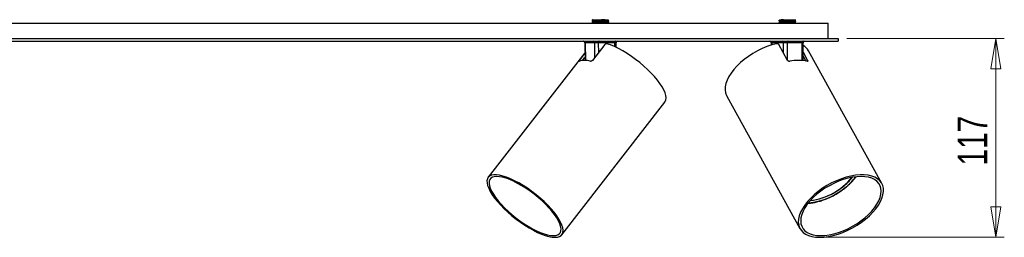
# Model space of a CAD drawing. Header units: millimetres. Extents: x 450 to 956, y 380 to 563.
# Tile 4 of 6: x 703 to 819, y 380 to 406. Entities that reach past the tile are written whole.
import ezdxf

# ---------------------------------------------------------------- set-up
doc = ezdxf.new("R2010")
doc.units = ezdxf.units.MM
doc.header["$PDSIZE"] = -1
doc.styles.add('SLDTEXTSTYLE0', font='TXT', dxfattribs={"width": 0.75})
doc.dimstyles.new('SLDDIMSTYLE0', dxfattribs={"dimtxt": 3.5, "dimasz": 3.556, "dimexe": 0, "dimexo": 0.0625, "dimgap": 0.875, "dimtad": 1, "dimdec": 0, "dimlfac": 5, "dimrnd": 1e-09, "dimzin": 12, "dimdsep": 46, "dimtxsty": 'SLDTEXTSTYLE0', "dimblk1": 'CLOSED', "dimblk2": 'CLOSED', "dimsah": 1, "dimcen": 0.09, "dimadec": 0, "dimazin": 3, "dimtfac": 1, "dimtofl": 0, "dimtmove": 0, "dimatfit": 3, "dimldrblk": 'CLOSED', "dimfxl": 0, "dimfrac": 2, "dimtolj": 1, "dimtzin": 12, "dimarcsym": 0})

# ---------------------------------------------------------------- blocks, each defined once
blk = doc.blocks.new('_Closed')
at = {"color": 0, "linetype": 'ByBlock', "lineweight": -2}
for p, q in [((-1, 0.166667), (0, 0)), ((-1, 0.166667), (-1, -0.166667)), ((0, 0), (-1, -0.166667)), ((0, 0), (-1, 0))]:
    blk.add_line(p, q, dxfattribs=at)
blk = doc.blocks.new('_D')
at = {"color": 7, "linetype": 'Continuous', "lineweight": 0}
for p, q in [((800.63, 403.8), (819.2, 403.8)), ((818.2, 380.42), (818.2, 403.8)), ((798.04, 380.42), (819.2, 380.42))]:
    blk.add_line(p, q, dxfattribs=at)
at = {"color": 7, "linetype": 'Continuous', "lineweight": 18, "xscale": 3.556, "yscale": 3.556}
for p, rotation in [((818.2, 403.8), 90.0000000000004), ((818.2, 380.42), 270.0000000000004)]:
    blk.add_blockref('_Closed', p, dxfattribs=dict(at, rotation=rotation))
at = {"color": 7, "linetype": 'Continuous', "lineweight": 18, "insert": (813.69, 388.85), "char_height": 3.5, "attachment_point": 1, "rotation": 90, "style": 'SLDTEXTSTYLE0'}
blk.add_mtext('117', dxfattribs=at)

msp = doc.modelspace()

# ---------------------------------------------------------------- linework, layer by layer
at = {"color": 7, "linetype": 'Continuous', "lineweight": 25}
for p, q in [((771.37, 406), (772.13, 406)), ((772.52, 405.97), (772.57, 405.99)), ((772.52, 405.92), (772.52, 405.97)), ((792.73, 406.01), (792.73, 405.96)), ((564.83, 405.6), (798.43, 405.6)), ((770.63, 405.95), (770.63, 405.93)), ((770.63, 405.75), (770.63, 405.73)), ((770.74, 405.62), (770.7, 405.6)), ((770.73, 405.87), (770.73, 405.82)), ((770.73, 405.67), (770.73, 405.62)), ((772.52, 405.72), (772.52, 405.77)), ((772.57, 405.6), (772.63, 405.63)), ((772.63, 405.83), (772.63, 405.85)), ((772.63, 405.63), (772.63, 405.65)), ((792.63, 405.9), (792.63, 405.88)), ((792.63, 405.7), (792.63, 405.68)), ((792.73, 405.81), (792.73, 405.76)), ((792.73, 405.61), (792.73, 405.6)), ((794.52, 405.86), (794.52, 405.91)), ((794.52, 405.66), (794.52, 405.71)), ((794.62, 405.6), (794.61, 405.6)), ((794.63, 405.78), (794.63, 405.8)), ((794.63, 405.6), (794.63, 405.6)), ((798.43, 403.8), (798.43, 405.6)), ((563.63, 403.8), (799.63, 403.8)), ((799.63, 403.8), (799.63, 403.5)), ((563.63, 403.5), (799.63, 403.5)), ((769.78, 403.3), (769.81, 401.22)), ((770.96, 403.3), (769.82, 403.3)), ((772.12, 403.09), (770.67, 401.23)), ((773.32, 403.3), (771.37, 403.3)), ((773.47, 402.76), (773.47, 403.3)), ((791.74, 403.3), (791.74, 403.03)), ((793.19, 403.3), (791.8, 403.3)), ((793.66, 401.23), (792.63, 403.09)), ((795.4, 403.3), (793.61, 403.3)), ((795.49, 401.2), (795.51, 403.3)), ((769.8, 402.12), (758.4, 387.47)), ((769.16, 401.23), (769.8, 402.04)), ((769.51, 401.21), (769.8, 401.58)), ((795.49, 401.72), (795.81, 401.15)), ((795.5, 402.18), (796.03, 401.23)), ((804.76, 386.75), (796.13, 402.36)), ((786.5, 397.03), (795.13, 381.43)), ((767.08, 380.71), (779.22, 396.32))]:
    msp.add_line(p, q, dxfattribs=at)
at = {"color": 8, "linetype": 'Continuous', "lineweight": 25}
for p, q in [((769.82, 403.3), (769.85, 401.21)), ((770.97, 401.6), (770.96, 403.3)), ((771.37, 403.3), (771.38, 402.13)), ((773.32, 402.83), (773.32, 403.3)), ((791.8, 403.3), (791.81, 403.05)), ((793.19, 402.07), (793.19, 403.3)), ((793.61, 403.3), (793.62, 401.3)), ((795.37, 401.21), (795.4, 403.3)), ((769.16, 401.23), (769.23, 401.16)), ((795.95, 401.12), (796.03, 401.23))]:
    msp.add_line(p, q, dxfattribs=at)
at = {"color": 7, "linetype": 'Continuous', "lineweight": 25, "flags": 128}
for points in [[(771.47, 403.5), (771.45, 403.49), (771.43, 403.48), (771.42, 403.46), (771.4, 403.44), (771.39, 403.41), (771.38, 403.37), (771.37, 403.34), (771.37, 403.3)], [(779.22, 396.32), (779.26, 396.38), (779.34, 396.59), (779.36, 396.83), (779.33, 397.11), (779.24, 397.42), (779.09, 397.76), (778.89, 398.13), (778.63, 398.51), (778.33, 398.91), (777.99, 399.32), (777.6, 399.74), (777.18, 400.16), (776.73, 400.56), (776.26, 400.96), (775.77, 401.34), (775.27, 401.7), (774.76, 402.04), (774.26, 402.35), (773.76, 402.62), (773.27, 402.85), (772.81, 403.04), (772.37, 403.19)], [(773.42, 403.5), (773.4, 403.49), (773.39, 403.48), (773.37, 403.46), (773.35, 403.44), (773.34, 403.41), (773.33, 403.37), (773.33, 403.34), (773.32, 403.3)], [(792.36, 403.19), (791.8, 403.04), (791.24, 402.85), (790.67, 402.62), (790.11, 402.35), (789.57, 402.04), (789.05, 401.7), (788.56, 401.34), (788.11, 400.96), (787.69, 400.56), (787.33, 400.16), (787.01, 399.74), (786.75, 399.32), (786.54, 398.91), (786.4, 398.51), (786.32, 398.13), (786.31, 397.76), (786.35, 397.42), (786.46, 397.11), (786.5, 397.03)], [(793.74, 403.5), (793.71, 403.49), (793.69, 403.48), (793.67, 403.46), (793.65, 403.44), (793.63, 403.41), (793.62, 403.37), (793.62, 403.34), (793.61, 403.3)], [(795.52, 403.5), (795.5, 403.49), (795.47, 403.48), (795.45, 403.46), (795.43, 403.44), (795.42, 403.41), (795.41, 403.37), (795.4, 403.34), (795.4, 403.3)], [(766.27, 380.41), (766.56, 380.43), (766.8, 380.5), (766.99, 380.62), (767.13, 380.79), (767.21, 380.99), (767.23, 381.24), (767.19, 381.52), (767.09, 381.84), (766.93, 382.19), (766.73, 382.56), (766.47, 382.95), (766.16, 383.36), (765.8, 383.77), (765.41, 384.19), (764.98, 384.61), (764.52, 385.02), (764.04, 385.42), (763.54, 385.81), (763.03, 386.17), (762.52, 386.5), (762.01, 386.8), (761.51, 387.07), (761.03, 387.29), (760.57, 387.48), (760.13, 387.62), (759.73, 387.72), (759.37, 387.76), (759.06, 387.76), (758.79, 387.72), (758.57, 387.62), (758.41, 387.48), (758.3, 387.29), (758.25, 387.07), (758.26, 386.8), (758.33, 386.5), (758.46, 386.17), (758.64, 385.81), (758.87, 385.42), (759.16, 385.02), (759.49, 384.61), (759.87, 384.19), (760.28, 383.77), (760.72, 383.36), (761.19, 382.95), (761.68, 382.56), (762.19, 382.19), (762.7, 381.84), (763.21, 381.52), (763.72, 381.24), (764.21, 380.99), (764.68, 380.79), (765.13, 380.62), (765.55, 380.5), (765.93, 380.43), (766.27, 380.41)], [(766.08, 380.61), (766.36, 380.63), (766.59, 380.7), (766.77, 380.82), (766.9, 380.98), (766.97, 381.18), (766.98, 381.42), (766.93, 381.7), (766.83, 382.01), (766.68, 382.35), (766.47, 382.71), (766.21, 383.09), (765.9, 383.48), (765.55, 383.89), (765.16, 384.29), (764.74, 384.69), (764.29, 385.09), (763.82, 385.47), (763.34, 385.83), (762.85, 386.17), (762.35, 386.48), (761.87, 386.75), (761.39, 387), (760.93, 387.2), (760.5, 387.36), (760.09, 387.47), (759.73, 387.54), (759.4, 387.57), (759.12, 387.54), (758.89, 387.47), (758.71, 387.36), (758.58, 387.2), (758.51, 387), (758.5, 386.75), (758.54, 386.48), (758.64, 386.17), (758.8, 385.83), (759.01, 385.47), (759.27, 385.09), (759.58, 384.69), (759.93, 384.29), (760.32, 383.89), (760.74, 383.48), (761.18, 383.09), (761.65, 382.71), (762.14, 382.35), (762.63, 382.01), (763.12, 381.7), (763.61, 381.42), (764.09, 381.18), (764.54, 380.98), (764.98, 380.82), (765.38, 380.7), (765.75, 380.63), (766.08, 380.61)], [(797.44, 380.41), (797.95, 380.43), (798.49, 380.5), (799.04, 380.62), (799.61, 380.79), (800.18, 380.99), (800.75, 381.24), (801.31, 381.52), (801.85, 381.84), (802.37, 382.19), (802.85, 382.56), (803.3, 382.95), (803.7, 383.36), (804.06, 383.77), (804.36, 384.19), (804.6, 384.61), (804.78, 385.02), (804.9, 385.42), (804.96, 385.81), (804.95, 386.17), (804.87, 386.5), (804.73, 386.8), (804.53, 387.07), (804.27, 387.29), (803.95, 387.48), (803.58, 387.62), (803.16, 387.72), (802.7, 387.76), (802.21, 387.76), (801.68, 387.72), (801.13, 387.62), (800.57, 387.48), (800, 387.29), (799.43, 387.07), (798.86, 386.8), (798.31, 386.5), (797.78, 386.17), (797.28, 385.81), (796.81, 385.42), (796.39, 385.02), (796.01, 384.61), (795.68, 384.19), (795.41, 383.77), (795.19, 383.36), (795.04, 382.95), (794.96, 382.56), (794.93, 382.19), (794.98, 381.84), (795.08, 381.52), (795.26, 381.24), (795.49, 380.99), (795.78, 380.79), (796.12, 380.62), (796.52, 380.5), (796.96, 380.43), (797.44, 380.41)], [(797.57, 380.61), (798.07, 380.63), (798.58, 380.7), (799.12, 380.82), (799.67, 380.98), (800.22, 381.18), (800.77, 381.42), (801.3, 381.7), (801.82, 382.01), (802.31, 382.35), (802.78, 382.71), (803.2, 383.09), (803.58, 383.48), (803.91, 383.89), (804.18, 384.29), (804.4, 384.69), (804.56, 385.09), (804.66, 385.47), (804.69, 385.83), (804.66, 386.17), (804.56, 386.48), (804.4, 386.75), (804.18, 387), (803.91, 387.2), (803.58, 387.36), (803.2, 387.47), (802.78, 387.54), (802.32, 387.57), (801.83, 387.54), (801.31, 387.47), (800.77, 387.36), (800.23, 387.2), (799.67, 387), (799.13, 386.75), (798.59, 386.48), (798.07, 386.17), (797.58, 385.83), (797.12, 385.47), (796.7, 385.09), (796.32, 384.69), (795.99, 384.29), (795.71, 383.89), (795.49, 383.48), (795.34, 383.09), (795.24, 382.71), (795.21, 382.35), (795.24, 382.01), (795.33, 381.7), (795.49, 381.42), (795.71, 381.18), (795.98, 380.98), (796.31, 380.82), (796.69, 380.7), (797.11, 380.63), (797.57, 380.61)]]:
    msp.add_lwpolyline(points, dxfattribs=at)
at = {"color": 7, "linetype": 'Continuous', "lineweight": 25}
for centre, radius, start, end in [((769.58, 403.3), 0.2, 0.7107, 90), ((769.64, 403.31), 0.188, 356.5719, 85.5563), ((770.77, 403.31), 0.188, 356.5719, 85.5563), ((773.67, 403.3), 0.2, 90, 179.3526), ((791.54, 403.3), 0.2, 1.0755, 90), ((791.62, 403.32), 0.182, 354.4914, 82.5567), ((793.01, 403.32), 0.182, 354.4914, 82.5567), ((795.71, 403.3), 0.2, 90, 179.7192), ((794.65, 401.52), 1.7, 29.6812, 59.8359), ((769.77, 399.15), 2.08, 71.6041, 108.3959), ((794.95, 396.14), 5.08, 78.3385, 101.6615), ((795.51, 391.94), 7.26, 276.6357, 321.8757), ((796.5, 391.11), 6.02, 307.7512, 322.8967), ((795.51, 392.12), 7.43, 276.525, 308.9898)]:
    msp.add_arc(centre, radius, start, end, dxfattribs=at)
at = {"color": 8, "linetype": 'Continuous', "lineweight": 25}
for centre, radius, start, end in [((796.38, 391.41), 6.57, 307.7379, 323.7052), ((795.32, 392.46), 8.05, 275.687, 309.1501)]:
    msp.add_arc(centre, radius, start, end, dxfattribs=at)
for centre, major_axis, ratio, start_param, end_param in [((770.08, 403.3), (0.3, -0.002), 0.002091, 3.14237, 3.669879), ((773.17, 403.3), (0.3, 0.002), 0.002091, 6.281731, 7.325619), ((792.04, 403.3), (0.3, -0.002), 0.001018, 3.142938, 3.802867), ((795.21, 403.3), (0.3, 0.002), 0.001018, 6.281511, 7.192631)]:
    msp.add_ellipse(centre, major_axis=major_axis, ratio=ratio, start_param=start_param, end_param=end_param, dxfattribs=at)
at = {"color": 7, "linetype": 'Continuous', "lineweight": 25}
for centre, major_axis, ratio, start_param, end_param in [((771.22, 403.3), (0.3, -0.001), 0.007956, 1.042631, 2.613351), ((793.43, 403.3), (0.3, 0), 0.008164, 0.909582, 2.480302)]:
    msp.add_ellipse(centre, major_axis=major_axis, ratio=ratio, start_param=start_param, end_param=end_param, dxfattribs=at)
for points, knots in [([(770.71, 406), (770.7, 406), (770.67, 405.98), (770.65, 405.97), (770.63, 405.96)], [0, 0, 0, 0, 0.306297, 1, 1, 1, 1]), ([(772.13, 406), (772.01, 405.99), (771.77, 405.98), (771.37, 405.97), (771, 405.96), (770.75, 405.95), (770.62, 405.94), (770.64, 405.93), (770.64, 405.93)], [0, 0, 0, 0, 0.187115, 0.37423, 0.561345, 0.74846, 0.935574, 1, 1, 1, 1]), ([(770.64, 405.95), (770.64, 405.96), (770.62, 405.96), (770.75, 405.97), (771, 405.98), (771.25, 405.99), (771.37, 406)], [0, 0, 0, 0, 0.102954, 0.401969, 0.700985, 1, 1, 1, 1]), ([(770.71, 406), (770.71, 406), (770.71, 406), (770.82, 406), (771.03, 406), (771.24, 406), (771.36, 406), (771.37, 406)], [0, 0, 0, 0, 0.16722, 0.426433, 0.688167, 0.959459, 1, 1, 1, 1]), ([(772.5, 405.97), (772.5, 405.96), (772.5, 405.96), (772.35, 405.95), (772.09, 405.93), (771.75, 405.92), (771.39, 405.91), (771.07, 405.9), (770.84, 405.88), (770.73, 405.87), (770.75, 405.87), (770.75, 405.87)], [0, 0, 0, 0, 0.064255, 0.191938, 0.31962, 0.447303, 0.574986, 0.702668, 0.830351, 0.958034, 1, 1, 1, 1]), ([(772.13, 406), (772.2, 406), (772.36, 406), (772.51, 406), (772.59, 406), (772.57, 406), (772.57, 406)], [0, 0, 0, 0, 0.280355, 0.623268, 0.966293, 1, 1, 1, 1]), ([(792.74, 405.96), (792.72, 405.95), (792.68, 405.93), (792.65, 405.91), (792.63, 405.9)], [0, 0, 0, 0, 0.499965, 1, 1, 1, 1]), ([(794.61, 405.97), (794.62, 405.97), (794.63, 405.97), (794.51, 405.96), (794.26, 405.95), (793.9, 405.93), (793.5, 405.92), (793.12, 405.91), (792.82, 405.9), (792.64, 405.89), (792.64, 405.88), (792.64, 405.88)], [0, 0, 0, 0, 0.0228141, 0.1499696, 0.277125, 0.4042805, 0.531436, 0.6585915, 0.785747, 0.9129025, 1, 1, 1, 1]), ([(792.65, 405.9), (792.65, 405.9), (792.65, 405.91), (792.82, 405.92), (793.12, 405.93), (793.5, 405.95), (793.9, 405.96), (794.25, 405.97), (794.53, 405.98), (794.59, 405.99), (794.62, 406)], [0, 0, 0, 0, 0.071694, 0.204309, 0.336924, 0.469539, 0.602154, 0.73477, 0.867385, 1, 1, 1, 1]), ([(793.19, 406), (793.09, 405.99), (792.91, 405.98), (792.76, 405.97), (792.75, 405.97), (792.75, 405.96)], [0, 0, 0, 0, 0.395378, 0.790756, 1, 1, 1, 1]), ([(792.75, 406), (792.75, 406), (792.76, 406), (792.88, 406), (793.05, 406), (793.16, 406), (793.19, 406)], [0, 0, 0, 0, 0.227781, 0.560018, 0.892256, 1, 1, 1, 1]), ([(793.19, 406), (793.27, 406), (793.42, 406), (793.71, 406), (794.01, 406), (794.28, 406), (794.5, 406), (794.59, 406), (794.62, 406), (794.62, 406)], [0, 0, 0, 0, 0.145028, 0.289979, 0.456545, 0.625702, 0.796504, 0.973544, 1, 1, 1, 1]), ([(794.52, 405.91), (794.53, 405.92), (794.57, 405.94), (794.61, 405.96), (794.63, 405.97)], [0, 0, 0, 0, 0.499964, 1, 1, 1, 1]), ([(770.63, 405.93), (770.65, 405.92), (770.68, 405.9), (770.72, 405.88), (770.73, 405.87)], [0, 0, 0, 0, 0.507514, 1, 1, 1, 1]), ([(770.64, 405.75), (770.64, 405.76), (770.62, 405.76), (770.75, 405.77), (771, 405.78), (771.37, 405.8), (771.76, 405.81), (772.14, 405.82), (772.44, 405.83), (772.61, 405.85), (772.61, 405.85), (772.61, 405.85)], [0, 0, 0, 0, 0.043039, 0.168039, 0.293039, 0.418039, 0.543039, 0.668039, 0.793039, 0.918039, 1, 1, 1, 1]), ([(772.61, 405.83), (772.61, 405.83), (772.61, 405.82), (772.44, 405.81), (772.14, 405.8), (771.76, 405.78), (771.37, 405.77), (771, 405.76), (770.75, 405.75), (770.62, 405.74), (770.64, 405.73), (770.64, 405.73)], [0, 0, 0, 0, 0.0819612, 0.2069612, 0.3319612, 0.4569612, 0.5819612, 0.7069612, 0.8319612, 0.9569612, 1, 1, 1, 1]), ([(770.74, 405.82), (770.72, 405.81), (770.68, 405.79), (770.65, 405.77), (770.63, 405.76)], [0, 0, 0, 0, 0.499965, 1, 1, 1, 1]), ([(770.63, 405.73), (770.65, 405.72), (770.68, 405.7), (770.72, 405.68), (770.73, 405.67)], [0, 0, 0, 0, 0.507514, 1, 1, 1, 1]), ([(772.5, 405.92), (772.5, 405.91), (772.5, 405.91), (772.35, 405.9), (772.09, 405.88), (771.75, 405.87), (771.39, 405.86), (771.07, 405.85), (770.84, 405.83), (770.73, 405.83), (770.75, 405.82), (770.75, 405.82)], [0, 0, 0, 0, 0.083547, 0.211016, 0.338485, 0.465954, 0.593423, 0.720891, 0.84836, 0.975829, 1, 1, 1, 1]), ([(772.5, 405.77), (772.5, 405.76), (772.5, 405.76), (772.35, 405.75), (772.09, 405.73), (771.75, 405.72), (771.39, 405.71), (771.07, 405.7), (770.84, 405.68), (770.73, 405.67), (770.75, 405.67), (770.75, 405.67)], [0, 0, 0, 0, 0.064255, 0.191938, 0.31962, 0.447303, 0.574986, 0.702668, 0.830351, 0.958034, 1, 1, 1, 1]), ([(772.5, 405.72), (772.5, 405.71), (772.5, 405.71), (772.35, 405.7), (772.09, 405.68), (771.75, 405.67), (771.39, 405.66), (771.07, 405.65), (770.84, 405.63), (770.73, 405.63), (770.75, 405.62), (770.75, 405.62)], [0, 0, 0, 0, 0.083547, 0.211016, 0.338485, 0.465954, 0.593423, 0.720891, 0.84836, 0.975829, 1, 1, 1, 1]), ([(771.37, 405.6), (771.5, 405.6), (771.76, 405.61), (772.15, 405.62), (772.44, 405.63), (772.61, 405.65), (772.61, 405.65), (772.61, 405.65)], [0, 0, 0, 0, 0.214791, 0.429582, 0.644373, 0.859164, 1, 1, 1, 1]), ([(772.61, 405.63), (772.61, 405.63), (772.61, 405.62), (772.44, 405.61), (772.24, 405.6), (772.13, 405.6)], [0, 0, 0, 0, 0.2468999, 0.62345, 1, 1, 1, 1]), ([(772.63, 405.86), (772.61, 405.87), (772.57, 405.89), (772.54, 405.91), (772.52, 405.92)], [0, 0, 0, 0, 0.50757, 1, 1, 1, 1]), ([(772.52, 405.77), (772.53, 405.78), (772.57, 405.8), (772.61, 405.82), (772.63, 405.83)], [0, 0, 0, 0, 0.499966, 1, 1, 1, 1]), ([(772.63, 405.66), (772.61, 405.67), (772.57, 405.69), (772.54, 405.71), (772.52, 405.72)], [0, 0, 0, 0, 0.50757, 1, 1, 1, 1]), ([(792.74, 405.76), (792.72, 405.75), (792.68, 405.73), (792.65, 405.71), (792.63, 405.7)], [0, 0, 0, 0, 0.499965, 1, 1, 1, 1]), ([(794.61, 405.78), (794.61, 405.77), (794.63, 405.77), (794.51, 405.76), (794.26, 405.75), (793.9, 405.73), (793.5, 405.72), (793.12, 405.71), (792.82, 405.7), (792.64, 405.69), (792.64, 405.68), (792.64, 405.68)], [0, 0, 0, 0, 0.0393789, 0.1643789, 0.2893789, 0.4143789, 0.5393789, 0.6643789, 0.7893789, 0.9143789, 1, 1, 1, 1]), ([(792.65, 405.7), (792.65, 405.7), (792.65, 405.71), (792.82, 405.72), (793.12, 405.73), (793.5, 405.75), (793.9, 405.76), (794.26, 405.77), (794.51, 405.78), (794.63, 405.79), (794.61, 405.8), (794.61, 405.8)], [0, 0, 0, 0, 0.068818, 0.196115, 0.323412, 0.450709, 0.578006, 0.705303, 0.8326, 0.959897, 1, 1, 1, 1]), ([(792.66, 405.86), (792.67, 405.85), (792.7, 405.83), (792.74, 405.81), (792.76, 405.81)], [0, 0, 0, 0, 0.506629, 1, 1, 1, 1]), ([(792.66, 405.66), (792.67, 405.65), (792.7, 405.63), (792.74, 405.61), (792.76, 405.61)], [0, 0, 0, 0, 0.506629, 1, 1, 1, 1]), ([(794.51, 405.91), (794.51, 405.91), (794.52, 405.91), (794.41, 405.9), (794.19, 405.88), (793.87, 405.87), (793.51, 405.86), (793.17, 405.85), (792.91, 405.83), (792.75, 405.82), (792.75, 405.82), (792.75, 405.81)], [0, 0, 0, 0, 0.020378, 0.147823, 0.275269, 0.402714, 0.530159, 0.657605, 0.78505, 0.912495, 1, 1, 1, 1]), ([(794.5, 405.86), (794.51, 405.86), (794.53, 405.86), (794.42, 405.85), (794.19, 405.83), (793.87, 405.82), (793.51, 405.81), (793.17, 405.8), (792.91, 405.78), (792.76, 405.77), (792.75, 405.77), (792.75, 405.76)], [0, 0, 0, 0, 0.047418, 0.173936, 0.300454, 0.426972, 0.55349, 0.680008, 0.806526, 0.933043, 1, 1, 1, 1]), ([(794.51, 405.71), (794.51, 405.71), (794.52, 405.71), (794.41, 405.7), (794.19, 405.68), (793.87, 405.67), (793.51, 405.66), (793.17, 405.65), (792.91, 405.63), (792.75, 405.62), (792.75, 405.62), (792.75, 405.61)], [0, 0, 0, 0, 0.020378, 0.147823, 0.275269, 0.402714, 0.530159, 0.657605, 0.78505, 0.912495, 1, 1, 1, 1]), ([(794.5, 405.66), (794.51, 405.66), (794.53, 405.66), (794.42, 405.65), (794.19, 405.63), (793.87, 405.62), (793.51, 405.61), (793.29, 405.6), (793.19, 405.6)], [0, 0, 0, 0, 0.069731, 0.255785, 0.441839, 0.627893, 0.813946, 1, 1, 1, 1]), ([(794.63, 405.8), (794.61, 405.81), (794.57, 405.83), (794.54, 405.85), (794.52, 405.86)], [0, 0, 0, 0, 0.500011, 1, 1, 1, 1]), ([(794.52, 405.71), (794.53, 405.72), (794.57, 405.74), (794.61, 405.76), (794.63, 405.77)], [0, 0, 0, 0, 0.499964, 1, 1, 1, 1]), ([(794.63, 405.6), (794.61, 405.61), (794.57, 405.63), (794.54, 405.65), (794.52, 405.66)], [0, 0, 0, 0, 0.500011, 1, 1, 1, 1]), ([(772.37, 403.19), (772.36, 403.2), (772.32, 403.2), (772.26, 403.19), (772.19, 403.16), (772.15, 403.12), (772.13, 403.1), (772.12, 403.09)], [0, 0, 0, 0, 0.227584, 0.455404, 0.676556, 0.888193, 1, 1, 1, 1]), ([(792.63, 403.09), (792.62, 403.1), (792.6, 403.13), (792.54, 403.17), (792.48, 403.2), (792.42, 403.2), (792.38, 403.2), (792.36, 403.19)], [0, 0, 0, 0, 0.203682, 0.407256, 0.613897, 0.828073, 1, 1, 1, 1]), ([(769.11, 401.12), (769.11, 401.11), (769.09, 401.11), (769.09, 401.13), (769.11, 401.16), (769.14, 401.19), (769.16, 401.22), (769.16, 401.23)], [0, 0, 0, 0, 0.223363, 0.446786, 0.66793, 0.882137, 1, 1, 1, 1]), ([(770.67, 401.23), (770.66, 401.21), (770.63, 401.18), (770.58, 401.14), (770.52, 401.12), (770.46, 401.11), (770.44, 401.11), (770.42, 401.12)], [0, 0, 0, 0, 0.205422, 0.410714, 0.619671, 0.835971, 1, 1, 1, 1]), ([(793.92, 401.12), (793.9, 401.11), (793.86, 401.11), (793.79, 401.13), (793.72, 401.16), (793.68, 401.19), (793.66, 401.22), (793.66, 401.23)], [0, 0, 0, 0, 0.223363, 0.446786, 0.66793, 0.882137, 1, 1, 1, 1]), ([(796.03, 401.23), (796.03, 401.21), (796.05, 401.18), (796.05, 401.14), (796.04, 401.12), (796.01, 401.11), (795.98, 401.11), (795.97, 401.12)], [0, 0, 0, 0, 0.205422, 0.410714, 0.619671, 0.835971, 1, 1, 1, 1]), ([(796.09, 384.41), (796.11, 384.41), (796.28, 384.42), (796.63, 384.47), (797.12, 384.57), (797.63, 384.71), (798.14, 384.89), (798.65, 385.11), (799.15, 385.36), (799.63, 385.64), (800.07, 385.93), (800.4, 386.18), (800.73, 386.45), (801.06, 386.75), (801.4, 387.11), (801.63, 387.38), (801.72, 387.51), (801.73, 387.52)], [0, 0, 0, 0, 0.0097029, 0.0897398, 0.1696665, 0.2494813, 0.3292025, 0.4088559, 0.4884696, 0.5680722, 0.647689, 0.7116392, 0.7536205, 0.8333535, 0.9132135, 0.9932133, 1, 1, 1, 1])]:
    msp.add_open_spline(points, degree=3, knots=knots, dxfattribs=at)
at = {"color": 7, "linetype": 'Continuous', "lineweight": 0}
msp.add_point((797.04, 380.42), dxfattribs=at)

# ---------------------------------------------------------------- dimensions: what is measured, and where the dimension line sits
at = {"color": 7, "linetype": 'Continuous', "lineweight": 18}
dim = msp.add_linear_dim(base=(818.2, 403.8), p1=(797.04, 380.42), p2=(799.63, 403.8), angle=90, dimstyle='SLDDIMSTYLE0', dxfattribs=at)
dim.commit()
dim.dimension.update_dxf_attribs({"geometry": '_D', "text_midpoint": (818.2, 392.73), "dimtype": 160})

doc.saveas('drawing.dxf')
